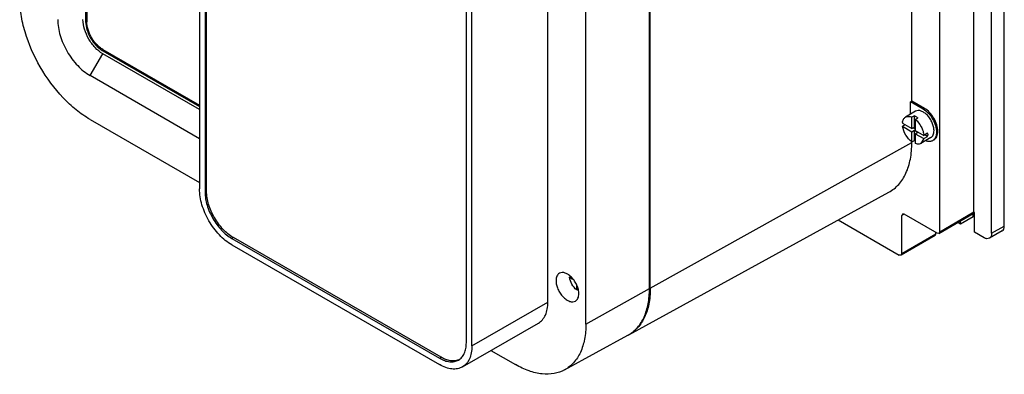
# Model space of a CAD drawing. Header units: millimetres. Extents: x 41 to 316, y 42 to 456.
# Tile 1 of 9: x 41 to 316, y 42 to 141. Entities that reach past the tile are written whole.
import ezdxf

# ---------------------------------------------------------------- set-up
doc = ezdxf.new("R2010")
doc.units = ezdxf.units.MM
doc.header["$LTSCALE"] = 32.346631
doc.layers.get('0').update_dxf_attribs({"linetype": 'CONTINUOUS'})

msp = doc.modelspace()

# ---------------------------------------------------------------- linework, layer by layer
at = {"color": 7}
for p, q in [((315.61, 83.08), (315.61, 352.2)), ((312.08, 81.04), (312.08, 350.15)), ((307.13, 87), (307.13, 338.48)), ((297.58, 81.48), (297.58, 332.97)), ((90.91, 304.09), (90.91, 93.44)), ((92.46, 303.2), (92.46, 92.54)), ((92.89, 92.79), (92.89, 303.44)), ((216.55, 65.56), (216.55, 276.22)), ((216.78, 65.67), (216.78, 276.33)), ((188.18, 61.78), (188.18, 272.43)), ((198.78, 55.65), (198.78, 266.31)), ((165.41, 50.43), (165.41, 261.08)), ((166.96, 49.53), (166.96, 260.18)), ((289.8, 118.02), (289.8, 204.59)), ((59.09, 160.16), (59.09, 140.39)), ((59.44, 160.37), (59.44, 140.2)), ((59.09, 140.39), (59.44, 140.59)), ((64.24, 132.29), (63.88, 132.08)), ((63.88, 132.08), (90.91, 116.48)), ((63.9, 132.48), (90.91, 116.89)), ((60.35, 125.14), (63.88, 131.27)), ((90.91, 115.67), (63.88, 131.27)), ((90.91, 107.5), (60.35, 125.14)), ((289.8, 118.02), (289.44, 117.82)), ((292.99, 115.78), (289.44, 117.82)), ((289.44, 114.35), (289.44, 117.82)), ((293.34, 115.98), (289.8, 118.02)), ((292.99, 115.78), (293.34, 115.98)), ((60.35, 112.9), (90.91, 95.25)), ((290.86, 115.17), (288.03, 113.54)), ((290.52, 113.91), (289.81, 113.51)), ((289.81, 110.34), (289.81, 113.51)), ((290.52, 110.75), (290.52, 113.91)), ((290.77, 112.9), (291.47, 113.31)), ((290.77, 112.9), (290.77, 109.79)), ((287.16, 111.87), (289.81, 110.34)), ((287.97, 111.4), (287.2, 110.96)), ((287.2, 110.96), (289.81, 109.45)), ((289.81, 110.34), (290.52, 110.75)), ((290.77, 110.12), (290.1, 110.51)), ((290.52, 110.75), (290.77, 110.6)), ((289.81, 109.45), (290.52, 109.86)), ((289.81, 106.61), (289.81, 109.45)), ((290.52, 109.86), (291.47, 109.31)), ((290.52, 107.02), (290.52, 109.86)), ((290.77, 109.79), (293.15, 108.41)), ((290.77, 108.9), (291.47, 109.31)), ((290.77, 108.9), (293.12, 107.54)), ((290.77, 108.9), (290.77, 106.11)), ((295.11, 107.81), (292.28, 106.18)), ((293.12, 107.54), (292.28, 106.18)), ((293.12, 107.54), (294.18, 108.15)), ((294.21, 109.02), (293.15, 108.41)), ((294.18, 108.15), (293.44, 108.58)), ((216.78, 65.67), (289.8, 106.39)), ((289.8, 106.39), (289.8, 106.61)), ((289.81, 106.61), (290.52, 107.02)), ((92.46, 92.54), (92.89, 92.79)), ((210.76, 52.65), (283.4, 92.55)), ((287.18, 86.43), (286.97, 85.98)), ((287.68, 86.38), (286.97, 85.98)), ((286.97, 75.36), (286.97, 85.98)), ((287.68, 86.38), (287.18, 86.43)), ((296.87, 81.08), (287.68, 86.38)), ((297.37, 81.03), (306.92, 86.54)), ((297.58, 81.48), (307.13, 87)), ((306.95, 85.63), (303.41, 83.59)), ((306.92, 86.54), (307.13, 87)), ((306.95, 85.63), (306.95, 86.54)), ((307.3, 81.34), (307.3, 86.24)), ((269.25, 84.78), (286.27, 74.95)), ((303.41, 83.59), (302.61, 84.05)), ((303.41, 83.59), (303.41, 84.51)), ((312.08, 81.04), (315.61, 83.08)), ((100.37, 79.83), (99.94, 79.58)), ((158.35, 46.35), (100.37, 79.83)), ((296.31, 80.41), (286.77, 74.9)), ((286.97, 75.36), (296.52, 80.87)), ((296.31, 80.41), (296.52, 80.87)), ((296.52, 80.87), (296.52, 81.28)), ((297.37, 81.03), (296.87, 81.08)), ((297.58, 81.48), (297.37, 81.03)), ((309.96, 79.81), (307.3, 81.34)), ((314.99, 81.7), (311.46, 79.66)), ((99.94, 79.58), (157.93, 46.11)), ((99.94, 77.79), (157.93, 44.31)), ((286.77, 74.9), (286.27, 74.95)), ((286.97, 75.36), (286.77, 74.9)), ((194.54, 68.94), (194.21, 68.75)), ((194.21, 68.75), (195.08, 68.25)), ((196.22, 65.2), (196.22, 66.58)), ((196.22, 65.2), (196.52, 65.37)), ((198.78, 55.65), (216.55, 65.56)), ((166.96, 49.53), (188.18, 61.78)), ((164.32, 43.68), (185.53, 55.93)), ((192.86, 42.84), (210.54, 52.55)), ((172.28, 48.28), (179.14, 44.31)), ((157.93, 46.11), (158.35, 46.35))]:
    msp.add_line(p, q, dxfattribs=at)
for centre, radius, start, end in [((65.63, 140.39), 6.54, 180.0112, 181.9798), ((67.15, 137.75), 6.54, 238.0207, 239.9893), ((290.54, 111.62), 3.39, 173.4403, 175.8532), ((291.05, 108.68), 3.17, 350.4046, 353.8185), ((289.97, 108.73), 4.25, 0.0375, 3.8743), ((293.1, 110.65), 4.46, 234.5137, 238.3738), ((190.47, 65.67), 26.31, 359.6322, 0.0003), ((206.02, 60.77), 9.39, 298.772, 299.3724), ((206.23, 60.91), 9.42, 297.4038, 297.8763), ((206.02, 60.77), 9.38, 299.3724, 300.0831), ((206.23, 60.9), 9.4, 297.8762, 298.7719)]:
    msp.add_arc(centre, radius, start, end, dxfattribs=at)
for points, knots in [([(60.35, 112.9), (59, 113.67), (56.35, 115.53), (51.37, 120.19), (46.12, 127.36), (42.53, 135.5), (40.99, 142.13), (40.7, 145.36), (40.7, 146.92)], [0, 0, 0, 0, 0.114257, 0.237538, 0.499999, 0.76246, 0.885743, 1, 1, 1, 1]), ([(51.31, 140.8), (51.31, 139.31), (51.87, 136.19), (53.8, 131.8), (56.64, 127.93), (59.07, 125.88), (60.35, 125.14)], [0, 0, 0, 0, 0.237229, 0.500001, 0.762772, 1, 1, 1, 1]), ([(63.88, 131.27), (63.1, 131.72), (61.62, 132.96), (59.9, 135.32), (58.72, 137.99), (58.38, 139.89), (58.38, 140.8)], [0, 0, 0, 0, 0.23724, 0.499999, 0.762759, 1, 1, 1, 1]), ([(59.09, 140.16), (59.12, 139.41), (59.43, 137.83), (60.42, 135.62), (61.84, 133.65), (63.05, 132.6), (63.69, 132.2)], [0, 0, 0, 0, 0.238531, 0.500001, 0.761471, 1, 1, 1, 1]), ([(63.9, 132.48), (63.59, 132.66), (62.99, 133.08), (62.16, 133.86), (61.4, 134.77), (60.73, 135.8), (60.18, 136.89), (59.76, 138.01), (59.51, 139.11), (59.44, 139.85), (59.44, 140.2)], [0, 0, 0, 0, 0.114158, 0.237325, 0.366976, 0.499999, 0.633022, 0.762674, 0.885841, 1, 1, 1, 1]), ([(292.99, 115.78), (293.51, 115.47), (294.51, 114.63), (295.67, 113.04), (296.47, 111.24), (296.7, 109.96), (296.7, 109.35)], [0, 0, 0, 0, 0.237252, 0.499999, 0.762746, 1, 1, 1, 1]), ([(297.05, 109.55), (297.05, 110.16), (296.82, 111.44), (296.03, 113.25), (294.86, 114.84), (293.87, 115.68), (293.34, 115.98)], [0, 0, 0, 0, 0.237254, 0.500001, 0.762748, 1, 1, 1, 1]), ([(287.17, 112.01), (287.21, 112.33), (287.36, 112.93), (287.79, 113.4), (288.03, 113.54)], [0, 0, 0, 0, 0.540191, 1, 1, 1, 1]), ([(288.03, 113.54), (288.27, 113.68), (288.9, 113.81), (289.51, 113.64), (289.81, 113.51)], [0, 0, 0, 0, 0.459216, 1, 1, 1, 1]), ([(290.52, 113.91), (290.6, 113.88), (290.94, 113.71), (291.25, 113.5), (291.47, 113.31)], [0, 0, 0, 0, 0.235752, 1, 1, 1, 1]), ([(290.77, 112.9), (291.44, 112.35), (292.28, 111.27), (292.95, 109.67), (293.12, 108.82), (293.15, 108.41)], [0, 0, 0, 0, 0.505297, 0.762762, 1, 1, 1, 1]), ([(295.99, 109.76), (295.99, 110.12), (295.89, 110.88), (295.51, 112), (294.92, 113.09), (294.18, 114.04), (293.34, 114.78), (292.46, 115.26), (291.61, 115.43), (291.07, 115.29), (290.86, 115.17)], [0, 0, 0, 0, 0.128825, 0.270598, 0.417898, 0.562393, 0.696206, 0.813598, 0.913066, 1, 1, 1, 1]), ([(289.81, 106.61), (289.11, 107.11), (287.97, 108.46), (287.32, 110.1), (287.2, 110.96)], [0, 0, 0, 0, 0.496786, 1, 1, 1, 1]), ([(295.11, 107.81), (295.25, 107.89), (295.51, 108.11), (295.79, 108.57), (295.96, 109.13), (295.99, 109.54), (295.99, 109.76)], [0, 0, 0, 0, 0.217724, 0.450873, 0.710468, 1, 1, 1, 1]), ([(296.34, 107.72), (296.29, 107.64), (296.11, 107.33), (295.84, 107.08), (295.61, 106.94)], [0, 0, 0, 0, 0.262706, 1, 1, 1, 1]), ([(295.96, 107.15), (296.02, 107.18), (296.24, 107.33), (296.43, 107.52), (296.54, 107.68)], [0, 0, 0, 0, 0.245897, 1, 1, 1, 1]), ([(296.7, 109.35), (296.7, 109.19), (296.67, 108.64), (296.53, 108.08), (296.34, 107.72)], [0, 0, 0, 0, 0.274179, 1, 1, 1, 1]), ([(296.54, 107.68), (296.63, 107.8), (296.95, 108.37), (297.05, 109.05), (297.05, 109.55)], [0, 0, 0, 0, 0.22429, 1, 1, 1, 1]), ([(283.4, 92.55), (284.42, 93.11), (286.33, 94.65), (288.36, 97.89), (289.57, 101.91), (289.8, 104.84), (289.8, 106.39)], [0, 0, 0, 0, 0.217826, 0.450672, 0.709801, 1, 1, 1, 1]), ([(291.55, 105.98), (291.49, 105.98), (291.22, 105.98), (290.96, 106.04), (290.77, 106.11)], [0, 0, 0, 0, 0.236632, 1, 1, 1, 1]), ([(292.28, 106.18), (292.23, 106.15), (292, 106.03), (291.74, 105.98), (291.55, 105.98)], [0, 0, 0, 0, 0.244098, 1, 1, 1, 1]), ([(295.61, 106.94), (295.36, 106.8), (294.75, 106.63), (294.13, 106.74), (293.82, 106.83)], [0, 0, 0, 0, 0.468842, 1, 1, 1, 1]), ([(99.94, 77.79), (98.66, 78.53), (96.23, 80.57), (93.4, 84.44), (91.46, 88.83), (90.91, 91.96), (90.91, 93.44)], [0, 0, 0, 0, 0.237228, 0.499999, 0.762771, 1, 1, 1, 1]), ([(92.46, 92.54), (92.46, 91.32), (92.92, 88.73), (94.53, 85.1), (96.87, 81.89), (98.88, 80.2), (99.94, 79.58)], [0, 0, 0, 0, 0.237241, 0.500001, 0.76276, 1, 1, 1, 1]), ([(100.37, 79.83), (99.31, 80.44), (97.3, 82.13), (94.95, 85.34), (93.35, 88.97), (92.89, 91.56), (92.89, 92.79)], [0, 0, 0, 0, 0.23724, 0.499999, 0.762759, 1, 1, 1, 1]), ([(314.99, 81.7), (315.19, 81.82), (315.54, 82.26), (315.61, 82.79), (315.61, 83.08)], [0, 0, 0, 0, 0.449166, 1, 1, 1, 1]), ([(311.46, 79.66), (311.25, 79.55), (310.7, 79.46), (310.2, 79.67), (309.96, 79.81)], [0, 0, 0, 0, 0.449168, 1, 1, 1, 1]), ([(312.08, 81.04), (312.08, 80.75), (312.01, 80.22), (311.66, 79.78), (311.46, 79.66)], [0, 0, 0, 0, 0.550834, 1, 1, 1, 1]), ([(191.39, 69.87), (191.24, 69.78), (190.96, 69.55), (190.66, 69.07), (190.49, 68.47), (190.45, 68.04), (190.45, 67.81)], [0, 0, 0, 0, 0.217724, 0.450873, 0.710468, 1, 1, 1, 1]), ([(196.82, 64.13), (196.82, 64.52), (196.71, 65.33), (196.31, 66.52), (195.69, 67.66), (194.9, 68.67), (194.01, 69.45), (193.09, 69.96), (192.18, 70.14), (191.61, 70), (191.39, 69.87)], [0, 0, 0, 0, 0.128825, 0.270598, 0.417898, 0.562393, 0.696206, 0.813598, 0.913066, 1, 1, 1, 1]), ([(196.22, 65.2), (195.68, 65.63), (194.79, 66.74), (194.29, 68.07), (194.21, 68.75)], [0, 0, 0, 0, 0.501414, 1, 1, 1, 1]), ([(190.45, 67.81), (190.45, 67.42), (190.56, 66.62), (190.96, 65.43), (191.58, 64.28), (192.37, 63.28), (193.26, 62.49), (194.19, 61.98), (195.1, 61.8), (195.66, 61.95), (195.89, 62.08)], [0, 0, 0, 0, 0.128825, 0.270598, 0.417898, 0.562393, 0.696206, 0.813598, 0.913066, 1, 1, 1, 1]), ([(195.89, 62.08), (196.04, 62.16), (196.31, 62.39), (196.61, 62.88), (196.78, 63.47), (196.82, 63.91), (196.82, 64.13)], [0, 0, 0, 0, 0.217724, 0.450873, 0.710468, 1, 1, 1, 1]), ([(210.72, 52.65), (211.65, 53.19), (213.39, 54.66), (215.24, 57.68), (216.34, 61.42), (216.55, 64.13), (216.55, 65.56)], [0, 0, 0, 0, 0.217769, 0.45097, 0.710227, 1, 1, 1, 1]), ([(216.78, 65.51), (216.77, 64.07), (216.53, 61.35), (215.39, 57.62), (213.48, 54.61), (211.7, 53.17), (210.76, 52.65)], [0, 0, 0, 0, 0.289787, 0.548751, 0.781768, 1, 1, 1, 1]), ([(185.53, 55.93), (185.95, 56.17), (186.74, 56.83), (187.58, 58.21), (188.08, 59.9), (188.18, 61.13), (188.18, 61.78)], [0, 0, 0, 0, 0.217774, 0.45093, 0.710224, 1, 1, 1, 1]), ([(198.78, 55.65), (198.78, 54.22), (198.56, 51.51), (197.45, 47.79), (195.56, 44.78), (193.8, 43.36), (192.86, 42.84)], [0, 0, 0, 0, 0.290199, 0.549328, 0.782174, 1, 1, 1, 1]), ([(163.22, 45.59), (163.57, 45.79), (164.22, 46.34), (164.91, 47.47), (165.33, 48.87), (165.41, 49.89), (165.41, 50.43)], [0, 0, 0, 0, 0.217783, 0.45091, 0.710297, 1, 1, 1, 1]), ([(166.96, 49.53), (166.96, 48.88), (166.87, 47.65), (166.37, 45.96), (165.53, 44.59), (164.74, 43.92), (164.32, 43.68)], [0, 0, 0, 0, 0.289776, 0.54907, 0.782226, 1, 1, 1, 1]), ([(157.93, 46.11), (158.39, 45.84), (159.31, 45.4), (160.73, 45.06), (162.07, 45.09), (162.87, 45.38), (163.22, 45.59)], [0, 0, 0, 0, 0.289702, 0.549088, 0.782216, 1, 1, 1, 1]), ([(164.32, 43.68), (163.9, 43.44), (162.93, 43.08), (161.32, 43.04), (159.6, 43.46), (158.49, 43.99), (157.93, 44.31)], [0, 0, 0, 0, 0.217775, 0.450931, 0.710225, 1, 1, 1, 1]), ([(163.22, 45.62), (162.88, 45.48), (162.12, 45.3), (160.9, 45.35), (159.61, 45.7), (158.77, 46.11), (158.35, 46.35)], [0, 0, 0, 0, 0.21816, 0.453352, 0.713191, 1, 1, 1, 1]), ([(192.86, 42.84), (191.94, 42.34), (189.85, 41.62), (186.4, 41.57), (182.73, 42.48), (180.34, 43.62), (179.14, 44.31)], [0, 0, 0, 0, 0.217752, 0.451263, 0.710618, 1, 1, 1, 1])]:
    msp.add_open_spline(points, degree=3, knots=knots, dxfattribs=at)
for points in [[(294.22, 108.74), (294.22, 108.6), (294.22, 108.47), (294.2, 108.34)], [(307.28, 86.58), (307.27, 86.71), (307.24, 86.84), (307.21, 86.97)], [(307.3, 86.24), (307.3, 86.35), (307.3, 86.47), (307.28, 86.58)]]:
    msp.add_open_spline(points, degree=3, dxfattribs=at)

doc.saveas('drawing.dxf')
